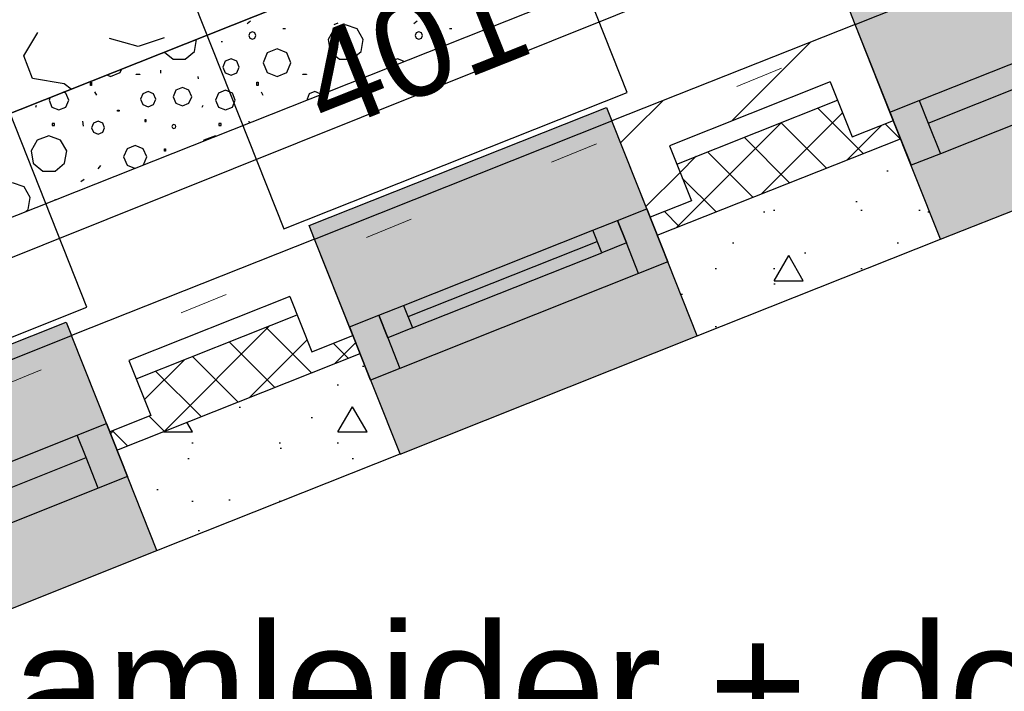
# Model space of a CAD drawing. Extents: x 1006 to 5197, y -24 to 263.
# Tile 52 of 124: x 1044.08 to 1046.11, y 17.55 to 18.93. Entities that reach past the tile are written whole.
import ezdxf
from ezdxf.enums import TextEntityAlignment as Align

# ---------------------------------------------------------------- set-up
doc = ezdxf.new("R2010")
doc.units = 0
doc.header["$MEASUREMENT"] = 0
doc.linetypes.add('B0602', pattern=[0.3125, 0, -0.3125])
doc.linetypes.add('Wipeout_Contour', pattern=[1000, 0, -1000])
for name, color, linetype in [('21 Buitenwanden', 7, 'Continuous'), ('23 Vloeren', 7, 'Continuous'), ('27 Daken', 7, 'Continuous'), ('A Stramien', 7, 'Continuous'), ('Window Markers', 7, 'Continuous'), ('Z Gebruiksopp', 7, 'Continuous')]:
    doc.layers.add(name, color=color, linetype=linetype)
doc.styles.add('GENERATED_STYLE_3', font='Arial')
doc.styles.add('GENERATED_STYLE_5', font='Arial')
doc.styles.get("Standard").update_dxf_attribs({"font": 'txt', "bigfont": 'BIGFONT.SHX'})
doc.dimstyles.new('GENERATED_STYLE__1', dxfattribs={"dimtxt": 0.25, "dimasz": 0.19, "dimexe": 0.18, "dimexo": 0, "dimgap": 0.09, "dimtad": 1, "dimdec": 0, "dimlfac": 1000, "dimzin": 0, "dimdsep": 46, "dimtxsty": 'Standard', "dimblk": 'ARROWHEAD_7', "dimblk1": 'ARROWHEAD_7', "dimblk2": 'ARROWHEAD_7', "dimcen": 0.09, "dimclrd": 7, "dimclre": 7, "dimclrt": 7, "dimadec": 1, "dimazin": 0, "dimtfac": 1, "dimtdec": 4, "dimtmove": 0, "dimatfit": 3, "dimfxl": 0, "dimtolj": 1, "dimtzin": 0, "dimarcsym": 0})
doc.dimstyles.new('GENERATED_STYLE__2', dxfattribs={"dimtxt": 0.25, "dimasz": 0.19, "dimexe": 0.18, "dimexo": 0, "dimgap": 0.09, "dimtad": 1, "dimtih": 1, "dimtoh": 1, "dimdec": 0, "dimlfac": 1000, "dimzin": 0, "dimdsep": 46, "dimtxsty": 'Standard', "dimblk": 'ARROWHEAD_7', "dimblk1": 'ARROWHEAD_7', "dimblk2": 'ARROWHEAD_7', "dimcen": 0.09, "dimclrd": 7, "dimclre": 7, "dimclrt": 7, "dimadec": 1, "dimazin": 0, "dimtfac": 1, "dimtdec": 4, "dimtmove": 0, "dimatfit": 3, "dimfxl": 0, "dimtolj": 1, "dimtzin": 0, "dimarcsym": 0})
pattern_1 = [(45, (988.21373, 0), (-0.4596194, 0.4596194), []), (45, (988.1218, 0.0919), (-0.4596194, 0.4596194), [])]
pattern_2 = [(0, (988.21373, 0), (0, 0.623538), [0.06, -0.3]), (0, (988.39373, 0.3118), (0, 0.623538), [0.06, -0.3]), (60, (988.21373, 0), (-0.54, 0.311769), [0.06, -0.3]), (60, (988.57373, 0), (-0.54, 0.311769), [0.06, -0.3]), (120, (988.27373, 0), (0.54, 0.311769), [0.06, -0.3]), (120, (988.63373, 0), (0.54, 0.311769), [0.06, -0.3]), (0, (988.21373, 0.06), (0, 0.12), [0, -0.12, 0, -0.18]), (45, (988.27373, 0.06), (-0.08485282, 0.08485282), [0, -0.09, 0, -0.15])]
pattern_3 = [(45, (988.21373, 0), (-0.05303301, 0.05303301), []), (135, (988.21373, 0), (0.05303301, 0.05303301), [])]

# ---------------------------------------------------------------- blocks, each defined once
blk = doc.blocks.new('ROOF_47_2', base_point=(1046.8844, 23.6904))
at = {"layer": '27 Daken', "linetype": 'Continuous', "flags": 128}
blk.add_lwpolyline([(1046.8844, 23.6904), (1041.8903, 22.2876), (1041.8903, 17.5731), (1046.8856, 19.5765)], close=True, dxfattribs=at)
blk = doc.blocks.new('teamleider + dorpenronde_G 1.3 _ 1.4_67_2', base_point=(1045.8816, 17.0753))
at = {"linetype": 'Continuous', "lineweight": 0, "flags": 1}
for tag in ['ROOM_PERIM', 'ROOM_WALLS_SURF', 'ROOM_DOORS_SURF', 'ROOM_WINDS_SURF', 'ROOM_BASELEV', 'ROOM_HEIGHT', 'ROOM_NET_AREA', 'ROOM_REDUCED_AREA', 'ROOM_CALC_AREA', 'ROOM_VOLUME']:
    blk.add_attdef(tag, text='', height=2, dxfattribs=at).set_placement((1045.8816, 16.5039), align=Align.BOTTOM_LEFT)
at = {"layer": 'Z Gebruiksopp'}
for tag, height, style, p in [('ROOM_NAME', 0.25, 'GENERATED_STYLE_5', (1043.7715, 17.362)), ('ROOM_NUMBER', 0.3, 'GENERATED_STYLE_3', (1044.921, 16.8929)), ('ROOM_AREA', 0.3, 'GENERATED_STYLE_3', (1045.3226, 16.4215))]:
    blk.add_attdef(tag, text='', height=height, dxfattribs=dict(at, style=style)).set_placement(p, align=Align.BOTTOM_LEFT)
blk = doc.blocks.new('*X137', base_point=(988.2137, 0))
at = {"layer": '27 Daken', "linetype": 'Continuous'}
for p, q in [((1044.5468, 18.9258), (1044.5538, 18.931)), ((1044.7337, 18.9266), (1044.7258, 18.9231)), ((1044.7498, 18.9231), (1044.7262, 18.9145)), ((1044.7735, 18.9145), (1044.7498, 18.9231)), ((1044.8905, 18.9258), (1044.8974, 18.931)), ((1044.5521, 18.9061), (1044.5499, 18.9008)), ((1044.5499, 18.9008), (1044.5521, 18.8956)), ((1044.5573, 18.9082), (1044.5521, 18.9061)), ((1044.5625, 18.9061), (1044.5573, 18.9082)), ((1044.5647, 18.9008), (1044.5625, 18.9061)), ((1044.5625, 18.8956), (1044.5647, 18.9008)), ((1044.6257, 18.9148), (1044.6205, 18.9148)), ((1044.7262, 18.9145), (1044.7136, 18.8927)), ((1044.7861, 18.8927), (1044.7735, 18.9145)), ((1044.8957, 18.9061), (1044.8935, 18.9008)), ((1044.8935, 18.9008), (1044.8957, 18.8956)), ((1044.9009, 18.9082), (1044.8957, 18.9061)), ((1044.9061, 18.9061), (1044.9009, 18.9082)), ((1044.9083, 18.9008), (1044.9061, 18.9061)), ((1044.9061, 18.8956), (1044.9083, 18.9008)), ((1044.9693, 18.9148), (1044.9641, 18.9148)), ((1044.4381, 18.8679), (1044.4424, 18.8927)), ((1044.4424, 18.8927), (1044.4422, 18.8931)), ((1044.4931, 18.8885), (1044.496, 18.8885)), ((1044.5521, 18.8956), (1044.5573, 18.8934)), ((1044.5573, 18.8934), (1044.5625, 18.8956)), ((1044.7136, 18.8927), (1044.7179, 18.8679)), ((1044.7817, 18.8679), (1044.7861, 18.8927)), ((1044.8367, 18.8885), (1044.8396, 18.8885)), ((1044.8957, 18.8956), (1044.9009, 18.8934)), ((1044.9009, 18.8934), (1044.9061, 18.8956)), ((1044.3758, 18.8667), (1044.3936, 18.8517)), ((1044.4188, 18.8517), (1044.4381, 18.8679)), ((1044.5882, 18.8648), (1044.5798, 18.8446)), ((1044.6084, 18.8732), (1044.5882, 18.8648)), ((1044.6286, 18.8648), (1044.6084, 18.8732)), ((1044.6369, 18.8446), (1044.6286, 18.8648)), ((1044.7179, 18.8679), (1044.7372, 18.8517)), ((1044.7624, 18.8517), (1044.7817, 18.8679)), ((1044.3936, 18.8517), (1044.4188, 18.8517)), ((1044.5015, 18.8476), (1044.4966, 18.8357)), ((1044.4966, 18.8357), (1044.5015, 18.8237)), ((1044.5134, 18.8526), (1044.5015, 18.8476)), ((1044.5254, 18.8476), (1044.5134, 18.8526)), ((1044.5303, 18.8357), (1044.5254, 18.8476)), ((1044.5254, 18.8237), (1044.5303, 18.8357)), ((1044.5798, 18.8446), (1044.5882, 18.8244)), ((1044.6286, 18.8244), (1044.6369, 18.8446)), ((1044.7372, 18.8517), (1044.7624, 18.8517)), ((1044.8451, 18.8476), (1044.8403, 18.836)), ((1044.8571, 18.8526), (1044.8451, 18.8476)), ((1044.869, 18.8476), (1044.8571, 18.8526)), ((1044.8691, 18.8474), (1044.869, 18.8476)), ((1044.2568, 18.8194), (1044.2647, 18.8161)), ((1044.2647, 18.8161), (1044.2849, 18.8244)), ((1044.2849, 18.8244), (1044.288, 18.8318)), ((1044.3179, 18.8208), (1044.3253, 18.8208)), ((1044.3179, 18.8202), (1044.3179, 18.8208)), ((1044.3253, 18.8202), (1044.3179, 18.8202)), ((1044.3253, 18.8208), (1044.3253, 18.8202)), ((1044.368, 18.8296), (1044.3676, 18.8233)), ((1044.4463, 18.8112), (1044.4454, 18.816)), ((1044.5015, 18.8237), (1044.5134, 18.8188)), ((1044.5134, 18.8188), (1044.5254, 18.8237)), ((1044.5882, 18.8244), (1044.6084, 18.8161)), ((1044.6084, 18.8161), (1044.6286, 18.8244)), ((1044.6616, 18.8208), (1044.6689, 18.8208)), ((1044.6616, 18.8202), (1044.6616, 18.8208)), ((1044.6689, 18.8202), (1044.6616, 18.8202)), ((1044.6689, 18.8208), (1044.6689, 18.8202)), ((1044.7116, 18.8296), (1044.7112, 18.8233)), ((1044.7891, 18.8156), (1044.789, 18.816)), ((1044.2232, 18.8043), (1044.2256, 18.8043)), ((1044.2232, 18.7975), (1044.2232, 18.8043)), ((1044.2256, 18.7975), (1044.2232, 18.7975)), ((1044.2256, 18.8043), (1044.2256, 18.7975)), ((1044.5668, 18.8043), (1044.5693, 18.8043)), ((1044.5668, 18.7975), (1044.5668, 18.8043)), ((1044.5693, 18.7975), (1044.5668, 18.7975)), ((1044.5693, 18.8043), (1044.5693, 18.7975)), ((1044.1726, 18.7819), (1044.1677, 18.784)), ((1044.1786, 18.7676), (1044.1726, 18.7819)), ((1044.2317, 18.7847), (1044.2354, 18.778)), ((1044.3313, 18.7805), (1044.3267, 18.7694)), ((1044.3424, 18.7851), (1044.3313, 18.7805)), ((1044.3535, 18.7805), (1044.3424, 18.7851)), ((1044.3581, 18.7694), (1044.3535, 18.7805)), ((1044.3997, 18.788), (1044.3941, 18.7745)), ((1044.3941, 18.7745), (1044.3997, 18.761)), ((1044.4132, 18.7936), (1044.3997, 18.788)), ((1044.4266, 18.788), (1044.4132, 18.7936)), ((1044.4322, 18.7745), (1044.4266, 18.788)), ((1044.4266, 18.761), (1044.4322, 18.7745)), ((1044.4875, 18.7819), (1044.4816, 18.7676)), ((1044.5019, 18.7879), (1044.4875, 18.7819)), ((1044.5163, 18.7819), (1044.5019, 18.7879)), ((1044.5222, 18.7676), (1044.5163, 18.7819)), ((1044.5753, 18.7847), (1044.579, 18.778)), ((1044.6749, 18.7805), (1044.6703, 18.7694)), ((1044.686, 18.7851), (1044.6749, 18.7805)), ((1044.6971, 18.7805), (1044.686, 18.7851)), ((1044.6976, 18.7793), (1044.6971, 18.7805)), ((1044.1103, 18.7532), (1044.1119, 18.7568)), ((1044.1402, 18.7731), (1044.138, 18.7676)), ((1044.138, 18.7676), (1044.1439, 18.7532)), ((1044.1726, 18.7532), (1044.1786, 18.7676)), ((1044.3267, 18.7694), (1044.3313, 18.7583)), ((1044.3313, 18.7583), (1044.3424, 18.7537)), ((1044.3424, 18.7537), (1044.3535, 18.7583)), ((1044.3535, 18.7583), (1044.3581, 18.7694)), ((1044.3997, 18.761), (1044.4132, 18.7555)), ((1044.4132, 18.7555), (1044.4266, 18.761)), ((1044.4539, 18.7532), (1044.4555, 18.7568)), ((1044.4816, 18.7676), (1044.4875, 18.7532)), ((1044.5163, 18.7532), (1044.5222, 18.7676)), ((1044.6703, 18.7694), (1044.6706, 18.7686)), ((1044.1439, 18.7532), (1044.1583, 18.7473)), ((1044.1583, 18.7473), (1044.1726, 18.7532)), ((1044.2788, 18.7468), (1044.2825, 18.7468)), ((1044.2788, 18.745), (1044.2788, 18.7468)), ((1044.2825, 18.745), (1044.2788, 18.745)), ((1044.2825, 18.7468), (1044.2825, 18.745)), ((1044.4875, 18.7532), (1044.5019, 18.7473)), ((1044.5019, 18.7473), (1044.5163, 18.7532)), ((1044.1492, 18.7193), (1044.1443, 18.7193)), ((1044.1443, 18.7193), (1044.1443, 18.715)), ((1044.1443, 18.715), (1044.1492, 18.715)), ((1044.1492, 18.715), (1044.1492, 18.7193)), ((1044.2067, 18.724), (1044.2084, 18.7136)), ((1044.2296, 18.7202), (1044.2256, 18.7107)), ((1044.239, 18.7241), (1044.2296, 18.7202)), ((1044.2485, 18.7202), (1044.239, 18.7241)), ((1044.2525, 18.7107), (1044.2485, 18.7202)), ((1044.3381, 18.7266), (1044.3357, 18.7266)), ((1044.3357, 18.7266), (1044.3357, 18.7236)), ((1044.3357, 18.7236), (1044.3381, 18.7236)), ((1044.3381, 18.7236), (1044.3381, 18.7266)), ((1044.3927, 18.7161), (1044.3915, 18.7132)), ((1044.3915, 18.7132), (1044.3927, 18.7103)), ((1044.3956, 18.7173), (1044.3927, 18.7161)), ((1044.3985, 18.7161), (1044.3956, 18.7173)), ((1044.3997, 18.7132), (1044.3985, 18.7161)), ((1044.3985, 18.7103), (1044.3997, 18.7132)), ((1044.4928, 18.7193), (1044.4879, 18.7193)), ((1044.4879, 18.7193), (1044.4879, 18.715)), ((1044.4879, 18.715), (1044.4928, 18.715)), ((1044.4928, 18.715), (1044.4928, 18.7193)), ((1044.5503, 18.724), (1044.5508, 18.721)), ((1044.1375, 18.6936), (1044.1134, 18.6848)), ((1044.1616, 18.6848), (1044.1375, 18.6936)), ((1044.2256, 18.7107), (1044.2296, 18.7012)), ((1044.2296, 18.7012), (1044.239, 18.6973)), ((1044.239, 18.6973), (1044.2485, 18.7012)), ((1044.2485, 18.7012), (1044.2525, 18.7107)), ((1044.3927, 18.7103), (1044.3956, 18.7091)), ((1044.3956, 18.7091), (1044.3985, 18.7103)), ((1044.4812, 18.6936), (1044.4571, 18.6848)), ((1044.4815, 18.6935), (1044.4812, 18.6936)), ((1044.1134, 18.6848), (1044.1006, 18.6626)), ((1044.1744, 18.6626), (1044.1616, 18.6848)), ((1044.3155, 18.674), (1044.2987, 18.667)), ((1044.3323, 18.667), (1044.3155, 18.674)), ((1044.4571, 18.6848), (1044.4562, 18.6834)), ((1044.1006, 18.6626), (1044.1051, 18.6374)), ((1044.17, 18.6374), (1044.1744, 18.6626)), ((1044.2987, 18.667), (1044.2917, 18.6502)), ((1044.3393, 18.6502), (1044.3323, 18.667)), ((1044.376, 18.6667), (1044.3779, 18.6667)), ((1044.376, 18.6624), (1044.376, 18.6667)), ((1044.3779, 18.6624), (1044.376, 18.6624)), ((1044.3779, 18.6667), (1044.3779, 18.6624)), ((1044.1051, 18.6374), (1044.1247, 18.6209)), ((1044.1503, 18.6209), (1044.17, 18.6374)), ((1044.2394, 18.6256), (1044.2446, 18.6326)), ((1044.2917, 18.6502), (1044.2987, 18.6334)), ((1044.2987, 18.6334), (1044.3141, 18.627)), ((1044.3327, 18.6343), (1044.3393, 18.6502)), ((1044.1247, 18.6209), (1044.1503, 18.6209)), ((1044.0862, 18.5883), (1044.0626, 18.5969)), ((1044.2032, 18.5995), (1044.2102, 18.6047)), ((1044.0988, 18.5665), (1044.0862, 18.5883)), ((1044.0944, 18.5417), (1044.0988, 18.5665)), ((1044.1495, 18.5623), (1044.1513, 18.5623)), ((1044.09, 18.5379), (1044.0944, 18.5417))]:
    blk.add_line(p, q, dxfattribs=at)
blk = doc.blocks.new('HATCH_111_2', base_point=(990.0137, 0))
at = {"layer": '27 Daken', "linetype": 'Continuous'}
for p, q in [((1046.7859, 19.824), (1043.6009, 18.5588)), ((1043.6009, 18.3436), (1046.7859, 19.6088))]:
    blk.add_line(p, q, dxfattribs=at)
blk.add_blockref('*X137', (988.2137, 0), dxfattribs=at)
blk = doc.blocks.new('*X139', base_point=(988.2137, 0))
at = {"layer": '27 Daken', "linetype": 'Continuous'}
for p, q in [((1044.0857, 18.859), (1044.1147, 18.907)), ((1044.3757, 18.896), (1044.3217, 18.878)), ((1044.3217, 18.878), (1044.2627, 18.895)), ((1044.1037, 18.812), (1044.0857, 18.859)), ((1044.1687, 18.801), (1044.1037, 18.812)), ((1044.1834, 18.7902), (1044.1687, 18.801))]:
    blk.add_line(p, q, dxfattribs=at)
blk = doc.blocks.new('HATCH_110_2', base_point=(990.0137, 0))
at = {"layer": '27 Daken', "linetype": 'Continuous'}
blk.add_line((1043.7209, 18.6065), (1046.7859, 19.824), dxfattribs=at)
blk.add_blockref('*X139', (988.2137, 0), dxfattribs=at)
blk = doc.blocks.new('WALL_481_2', base_point=(1035.8002, 18.7634))
at = {"color": 254, "linetype": 'Wipeout_Contour', "lineweight": 0, "ltscale": 4164.534371}
blk.add_wipeout([(1035.7404, 18.5782), (1046.1084, 22.7001), (1046.053, 22.8395), (1035.8002, 18.7634)], dxfattribs=at).dxf.layer = '21 Buitenwanden'
blk = doc.blocks.new('*D347', base_point=(988.2137, 0))
at = {"layer": 'A Stramien', "linetype": 'Continuous'}
for p, q in [((1040.4712, 25.1091), (1040.3328, 25.4576)), ((1033.7571, 22.6437), (1040.4484, 25.3018)), ((1027.0657, 19.9857), (1033.7571, 22.6437))]:
    blk.add_line(p, q, dxfattribs=at)
blk.add_circle((1040.402, 25.2834), 0.05, dxfattribs=at)
at = {"layer": 'A Stramien', "insert": (1036.5618, 24.0807), "char_height": 0.25, "attachment_point": 1, "rotation": 21.665}
blk.add_mtext('{7.200}', dxfattribs=at)
blk = doc.blocks.new('ARROWHEAD_7')
at = {"color": 0, "linetype": 'Continuous', "lineweight": 0}
for p, q in [((0, -0.25), (0, 0.25)), ((0, 0), (-1, 0)), ((-0.25, 0), (0.25, 0))]:
    blk.add_line(p, q, dxfattribs=at)
blk.add_circle((0, 0), 0.25, dxfattribs=at)
blk = doc.blocks.new('*D348', base_point=(988.2137, 0))
at = {"layer": 'A Stramien', "linetype": 'Continuous'}
for p, q in [((1047.1626, 27.7672), (1047.0241, 28.1157)), ((1040.4484, 25.3018), (1047.1398, 27.9599)), ((1033.7571, 22.6437), (1040.4484, 25.3018))]:
    blk.add_line(p, q, dxfattribs=at)
blk.add_circle((1047.0934, 27.9415), 0.05, dxfattribs=at)
at = {"layer": 'A Stramien', "insert": (1044.457, 27.217), "char_height": 0.25, "attachment_point": 1, "rotation": 21.665}
blk.add_mtext('{7.200}', dxfattribs=at)
blk = doc.blocks.new('*D349', base_point=(988.2137, 0))
at = {"layer": 'A Stramien', "linetype": 'Continuous'}
for p, q in [((1053.854, 30.4253), (1053.7155, 30.7738)), ((1047.1398, 27.9599), (1053.8312, 30.618)), ((1040.4484, 25.3018), (1047.1398, 27.9599))]:
    blk.add_line(p, q, dxfattribs=at)
at = {"layer": 'A Stramien', "insert": (1049.9445, 29.3969), "char_height": 0.25, "attachment_point": 1, "rotation": 21.665}
blk.add_mtext('{7.200}', dxfattribs=at)
blk = doc.blocks.new('*D350', base_point=(988.2137, 0))
at = {"layer": 'A Stramien', "linetype": 'Continuous'}
for p, q in [((1053.8312, 30.618), (1057.1769, 31.9471)), ((1047.1398, 27.9599), (1053.8312, 30.618))]:
    blk.add_line(p, q, dxfattribs=at)
blk.add_circle((1053.7847, 30.5996), 0.05, dxfattribs=at)
at = {"layer": 'A Stramien', "insert": (1054.9631, 31.3904), "char_height": 0.25, "attachment_point": 1, "rotation": 21.665}
blk.add_mtext('{3.600}', dxfattribs=at)
blk = doc.blocks.new('*D351', base_point=(988.2137, 0))
at = {"layer": 'A Stramien', "linetype": 'Continuous'}
for p, q in [((1063.891, 34.4124), (1063.7526, 34.7609)), ((1063.7753, 34.5682), (1063.9147, 34.6236)), ((1057.1769, 31.9471), (1063.7753, 34.5682)), ((1057.1996, 31.7543), (1057.0612, 32.1029)), ((1053.8312, 30.618), (1057.1769, 31.9471))]:
    blk.add_line(p, q, dxfattribs=at)
for centre in [(1063.8218, 34.5867), (1057.1304, 31.9286)]:
    blk.add_circle(centre, 0.05, dxfattribs=at)
at = {"layer": 'A Stramien', "insert": (1059.9816, 33.384), "char_height": 0.25, "attachment_point": 1, "rotation": 21.665}
blk.add_mtext('{7.200}', dxfattribs=at)
blk = doc.blocks.new('*D356', base_point=(988.2137, 0))
at = {"layer": 'A Stramien', "linetype": 'Continuous'}
for p, q in [((1044.0071, 33.5873), (1044.0071, 33.9623)), ((1049.8006, 33.5873), (1049.8006, 33.9623)), ((1032.5331, 33.7748), (1044.0571, 33.7748)), ((1044.0571, 33.7748), (1049.8506, 33.7748))]:
    blk.add_line(p, q, dxfattribs=at)
for centre in [(1044.0071, 33.7748), (1049.8006, 33.7748)]:
    blk.add_circle(centre, 0.05, dxfattribs=at)
at = {"layer": 'A Stramien', "insert": (1046.4909, 34.0748), "char_height": 0.25, "attachment_point": 1}
blk.add_mtext('{5.794}', dxfattribs=at)
blk = doc.blocks.new('*D357', base_point=(988.2137, 0))
at = {"layer": 'A Stramien', "linetype": 'Continuous'}
for p, q in [((1049.8006, 33.5873), (1049.8006, 33.9623)), ((1055.5648, 33.5873), (1055.5648, 33.9623)), ((1044.0571, 33.7748), (1049.8506, 33.7748)), ((1049.8506, 33.7748), (1055.6148, 33.7748))]:
    blk.add_line(p, q, dxfattribs=at)
for centre in [(1049.8006, 33.7748), (1055.5648, 33.7748)]:
    blk.add_circle(centre, 0.05, dxfattribs=at)
at = {"layer": 'A Stramien', "insert": (1052.2697, 34.0748), "char_height": 0.25, "attachment_point": 1}
blk.add_mtext('{5.764}', dxfattribs=at)
blk = doc.blocks.new('*D358', base_point=(988.2137, 0))
at = {"layer": 'A Stramien', "linetype": 'Continuous'}
for p, q in [((1055.5648, 33.5873), (1055.5648, 33.9623)), ((1061.1964, 33.5873), (1061.1964, 33.9623)), ((1049.8506, 33.7748), (1055.6148, 33.7748)), ((1055.6148, 33.7748), (1061.2464, 33.7748))]:
    blk.add_line(p, q, dxfattribs=at)
for centre in [(1055.5648, 33.7748), (1061.1964, 33.7748)]:
    blk.add_circle(centre, 0.05, dxfattribs=at)
at = {"layer": 'A Stramien', "insert": (1057.9676, 34.0748), "char_height": 0.25, "attachment_point": 1}
blk.add_mtext('{5.632}', dxfattribs=at)
blk = doc.blocks.new('*D364', base_point=(988.2137, 0))
at = {"layer": 'A Stramien', "linetype": 'Continuous'}
for p, q in [((1043.4001, -2.1848), (1043.4001, -1.8098)), ((1046.4001, -2.1848), (1046.4001, -1.8098)), ((1032.5331, -1.9973), (1043.4501, -1.9973)), ((1043.4501, -1.9973), (1046.4501, -1.9973))]:
    blk.add_line(p, q, dxfattribs=at)
for centre in [(1043.4001, -1.9973), (1046.4001, -1.9973)]:
    blk.add_circle(centre, 0.05, dxfattribs=at)
at = {"layer": 'A Stramien', "insert": (1044.4871, -1.6973), "char_height": 0.25, "attachment_point": 1}
blk.add_mtext('{3.000}', dxfattribs=at)
blk = doc.blocks.new('*D365', base_point=(988.2137, 0))
at = {"layer": 'A Stramien', "linetype": 'Continuous'}
for p, q in [((1046.4001, -2.1848), (1046.4001, -1.8098)), ((1053.6001, -2.1848), (1053.6001, -1.8098)), ((1043.4501, -1.9973), (1046.4501, -1.9973)), ((1046.4501, -1.9973), (1053.6501, -1.9973))]:
    blk.add_line(p, q, dxfattribs=at)
for centre in [(1046.4001, -1.9973), (1053.6001, -1.9973)]:
    blk.add_circle(centre, 0.05, dxfattribs=at)
at = {"layer": 'A Stramien', "insert": (1049.5871, -1.6973), "char_height": 0.25, "attachment_point": 1}
blk.add_mtext('{7.200}', dxfattribs=at)
blk = doc.blocks.new('SLAB_488_2', base_point=(1057.11, 23.5017))
at = {"layer": '23 Vloeren', "color": 255, "linetype": 'B0602', "lineweight": 0, "flags": 128}
blk.add_lwpolyline([(1057.11, 23.5017), (1030.6543, 12.7249), (1030.6543, 0.25), (1042.7262, 0.25), (1042.7264, 1.65), (1043.6201, 1.6499), (1043.6201, 5.2832), (1046.1801, 5.2832), (1046.1801, 1.6499), (1065.9921, 1.65), (1065.9921, 0.85), (1073.9709, 0.85), (1072.3048, 33.1354), (1055.8756, 26.6091)], close=True, dxfattribs=at)
blk = doc.blocks.new('R1c onder metaal 11_3', base_point=(988.2137, 0))
at = {"layer": '21 Buitenwanden', "linetype": 'Continuous'}
for p, q in [((987.8837, 0.195), (987.8837, 0.225)), ((987.8837, 0.225), (988.5437, 0.225)), ((988.5437, 0.225), (988.5437, 0.195)), ((987.8837, 0.195), (988.5437, 0.195)), ((987.8837, 0), (987.9487, 0)), ((987.8837, -0.118), (987.8837, 0)), ((987.8837, 0), (987.8837, -0.118)), ((987.9487, 0), (987.9487, -0.05)), ((987.9487, 0), (988.4787, 0)), ((988.4787, -0.05), (988.4787, 0)), ((988.4787, 0), (988.5437, 0)), ((988.5437, 0), (988.5437, -0.118)), ((988.5437, 0), (988.5437, -0.118)), ((987.9487, -0.05), (987.9487, -0.118)), ((987.9487, -0.05), (988.4787, -0.05)), ((987.9487, -0.05), (988.4787, -0.05)), ((988.4787, -0.118), (988.4787, -0.05)), ((987.9487, -0.118), (987.8837, -0.118)), ((988.4787, -0.118), (987.9487, -0.118)), ((988.5437, -0.118), (988.4787, -0.118)), ((987.8837, -0.2823), (988.5437, -0.2823))]:
    blk.add_line(p, q, dxfattribs=at)
blk = doc.blocks.new('D Marker 11_44', base_point=(988.2137, 0))
at = {"layer": 'Window Markers', "linetype": 'Continuous'}
for p, q in [((987.8325, -0.52), (987.8325, -1.02)), ((988.595, -0.52), (987.8325, -0.52)), ((988.595, -1.02), (988.595, -0.52)), ((987.8325, -1.02), (988.595, -1.02))]:
    blk.add_line(p, q, dxfattribs=at)
at = {"layer": 'Window Markers', "linetype": 'Continuous', "insert": (988.4426, -0.6659), "char_height": 0.2, "attachment_point": 7, "rotation": 180, "style": 'GENERATED_STYLE_3'}
blk.add_mtext('{400}', dxfattribs=at)
blk = doc.blocks.new('R1c onder metaal 11_4', base_point=(988.2137, 0))
at = {"layer": '21 Buitenwanden', "linetype": 'Continuous'}
for p, q in [((987.8837, 0.195), (987.8837, 0.225)), ((987.8837, 0.225), (988.5437, 0.225)), ((988.5437, 0.225), (988.5437, 0.195)), ((987.8837, 0.195), (988.5437, 0.195)), ((987.8837, 0), (987.9487, 0)), ((987.8837, -0.118), (987.8837, 0)), ((987.8837, 0), (987.8837, -0.118)), ((987.9487, 0), (987.9487, -0.05)), ((987.9487, 0), (988.0037, 0)), ((987.9487, -0.05), (987.9487, 0)), ((988.0037, 0), (988.4237, 0)), ((988.0037, 0), (988.4237, 0)), ((988.0037, 0), (988.0037, -0.05)), ((988.4237, -0.05), (988.4237, 0)), ((988.4237, 0), (988.4787, 0)), ((988.4787, -0.05), (988.4787, 0)), ((988.4787, 0), (988.5437, 0)), ((988.4787, 0), (988.4787, -0.05)), ((988.5437, 0), (988.5437, -0.118)), ((988.5437, 0), (988.5437, -0.118)), ((988.0037, -0.025), (988.4237, -0.025)), ((987.9487, -0.05), (987.9487, -0.118)), ((988.0037, -0.05), (987.9487, -0.05)), ((988.0037, -0.05), (988.4237, -0.05)), ((988.4787, -0.05), (988.4237, -0.05)), ((988.4787, -0.118), (988.4787, -0.05)), ((987.9487, -0.118), (987.8837, -0.118)), ((988.4787, -0.118), (987.9487, -0.118)), ((988.5437, -0.118), (988.4787, -0.118)), ((987.8837, -0.2823), (988.5437, -0.2823))]:
    blk.add_line(p, q, dxfattribs=at)
blk = doc.blocks.new('D Marker 11_56', base_point=(988.2137, 0))
at = {"layer": 'Window Markers', "linetype": 'Continuous'}
for p, q in [((987.8325, -0.52), (987.8325, -1.02)), ((988.595, -0.52), (987.8325, -0.52)), ((988.595, -1.02), (988.595, -0.52)), ((987.8325, -1.02), (988.595, -1.02))]:
    blk.add_line(p, q, dxfattribs=at)
at = {"layer": 'Window Markers', "linetype": 'Continuous', "insert": (988.4426, -0.6659), "char_height": 0.2, "attachment_point": 7, "rotation": 180, "style": 'GENERATED_STYLE_3'}
blk.add_mtext('{401}', dxfattribs=at)
blk = doc.blocks.new('WALL_577_2', base_point=(1056.9456, 23.6447))
at = {"layer": '21 Buitenwanden', "linetype": 'Continuous', "lineweight": 0}
for points in [[(1046.4035, 19.1955), (1045.7901, 18.9518), (1045.8012, 18.9239), (1045.8731, 18.7427), (1046.4865, 18.9864), (1046.4145, 19.1676)], [(1046.4865, 18.9864), (1045.8731, 18.7427), (1045.9773, 18.4804), (1046.5907, 18.7241)], [(1045.2882, 18.7525), (1044.6749, 18.5088), (1044.6859, 18.4809), (1044.7579, 18.2997), (1045.3713, 18.5434), (1045.2993, 18.7246)], [(1045.3713, 18.5434), (1044.7579, 18.2997), (1044.8621, 18.0374), (1045.4755, 18.2811)], [(1044.173, 18.3095), (1043.5596, 18.0658), (1043.5707, 18.0379), (1043.6427, 17.8567), (1044.2561, 18.1003), (1044.1841, 18.2816)], [(1044.2561, 18.1003), (1043.6427, 17.8567), (1043.7469, 17.5944), (1044.3603, 17.838)]]:
    blk.add_hatch(color=255, dxfattribs=at).paths.add_polyline_path(points, flags=0)
at = {"layer": '21 Buitenwanden', "linetype": 'Continuous'}
h = blk.add_hatch(dxfattribs=at)
h.set_pattern_fill('10_Baksteen_0002', color=256, style=0, pattern_type=2)
h.set_pattern_definition(pattern_1)
h.paths.add_polyline_path([(1045.8012, 18.9239), (1045.2993, 18.7246), (1045.418, 18.6734), (1045.75, 18.8053)], flags=0)
h = blk.add_hatch(dxfattribs=at)
h.set_pattern_fill('10_Baksteen_0002', color=256, style=0, pattern_type=2)
h.set_pattern_definition(pattern_1)
h.paths.add_polyline_path([(1045.75, 18.8053), (1045.7952, 18.6915), (1045.8801, 18.7252), (1045.8012, 18.9239)], flags=0)
h = blk.add_hatch(dxfattribs=at)
h.set_pattern_fill('13_45gr_isolatie_0002', color=256, style=0, pattern_type=2)
h.set_pattern_definition(pattern_3)
h.paths.add_polyline_path([(1045.3783, 18.5258), (1045.393, 18.4887), (1045.8949, 18.688), (1045.8801, 18.7252), (1045.7952, 18.6915), (1045.765, 18.7675), (1045.433, 18.6356), (1045.4632, 18.5596)], flags=0)
h = blk.add_hatch(dxfattribs=at)
h.set_pattern_fill('10_Baksteen_0002', color=256, style=0, pattern_type=2)
h.set_pattern_definition(pattern_1)
h.paths.add_polyline_path([(1045.418, 18.6734), (1045.2993, 18.7246), (1045.3783, 18.5258), (1045.4632, 18.5596)], flags=0)
h = blk.add_hatch(dxfattribs=at)
h.set_pattern_fill('11_Constructie_beton_0002', color=256, style=0, pattern_type=2)
h.set_pattern_definition(pattern_2)
h.paths.add_polyline_path([(1045.8949, 18.688), (1045.393, 18.4887), (1045.4755, 18.2811), (1045.9773, 18.4804)], flags=0)
h = blk.add_hatch(dxfattribs=at)
h.set_pattern_fill('10_Baksteen_0002', color=256, style=0, pattern_type=2)
h.set_pattern_definition(pattern_1)
h.paths.add_polyline_path([(1044.1841, 18.2816), (1044.3027, 18.2304), (1044.6347, 18.3623), (1044.6859, 18.4809)], flags=0)
h = blk.add_hatch(dxfattribs=at)
h.set_pattern_fill('10_Baksteen_0002', color=256, style=0, pattern_type=2)
h.set_pattern_definition(pattern_1)
h.paths.add_polyline_path([(1044.6347, 18.3623), (1044.6799, 18.2484), (1044.7649, 18.2822), (1044.6859, 18.4809)], flags=0)
h = blk.add_hatch(dxfattribs=at)
h.set_pattern_fill('13_45gr_isolatie_0002', color=256, style=0, pattern_type=2)
h.set_pattern_definition(pattern_3)
h.paths.add_polyline_path([(1044.263, 18.0828), (1044.2778, 18.0456), (1044.7796, 18.245), (1044.7649, 18.2822), (1044.6799, 18.2484), (1044.6497, 18.3245), (1044.3177, 18.1926), (1044.348, 18.1166)], flags=0)
h = blk.add_hatch(dxfattribs=at)
h.set_pattern_fill('10_Baksteen_0002', color=256, style=0, pattern_type=2)
h.set_pattern_definition(pattern_1)
h.paths.add_polyline_path([(1044.3027, 18.2304), (1044.1841, 18.2816), (1044.263, 18.0828), (1044.348, 18.1166)], flags=0)
h = blk.add_hatch(dxfattribs=at)
h.set_pattern_fill('11_Constructie_beton_0002', color=256, style=0, pattern_type=2)
h.set_pattern_definition(pattern_2)
h.paths.add_polyline_path([(1044.7796, 18.245), (1044.2778, 18.0456), (1044.3603, 17.838), (1044.8621, 18.0374)], flags=0)
for p, q in [((1045.8012, 18.9239), (1045.2993, 18.7246)), ((1045.8801, 18.7252), (1045.8012, 18.9239)), ((1045.8731, 18.7427), (1045.8012, 18.9239)), ((1045.75, 18.8053), (1045.418, 18.6734)), ((1045.75, 18.8053), (1045.7952, 18.6915)), ((1045.433, 18.6356), (1045.765, 18.7675)), ((1045.9773, 18.4804), (1045.8731, 18.7427)), ((1045.3783, 18.5258), (1045.2993, 18.7246)), ((1045.3713, 18.5434), (1045.2993, 18.7246)), ((1045.7952, 18.6915), (1045.8801, 18.7252)), ((1045.393, 18.4887), (1045.8949, 18.688)), ((1045.418, 18.6734), (1045.4632, 18.5596)), ((1045.4632, 18.5596), (1045.3783, 18.5258)), ((1045.4755, 18.2811), (1045.3713, 18.5434)), ((1044.6859, 18.4809), (1044.1841, 18.2816)), ((1044.7649, 18.2822), (1044.6859, 18.4809)), ((1044.7579, 18.2997), (1044.6859, 18.4809)), ((1045.4755, 18.2811), (1045.9773, 18.4804)), ((1044.6347, 18.3623), (1044.3027, 18.2304)), ((1044.6347, 18.3623), (1044.6799, 18.2484)), ((1044.3177, 18.1926), (1044.6497, 18.3245)), ((1044.8621, 18.0374), (1044.7579, 18.2997)), ((1044.263, 18.0828), (1044.1841, 18.2816)), ((1044.2561, 18.1003), (1044.1841, 18.2816)), ((1044.6799, 18.2484), (1044.7649, 18.2822)), ((1044.2778, 18.0456), (1044.7796, 18.245)), ((1044.3027, 18.2304), (1044.348, 18.1166)), ((1044.348, 18.1166), (1044.263, 18.0828)), ((1044.3603, 17.838), (1044.2561, 18.1003)), ((1044.3603, 17.838), (1044.8621, 18.0374))]:
    blk.add_line(p, q, dxfattribs=at)
at = {"layer": '21 Buitenwanden', "linetype": 'Continuous', "rotation": 21.66500554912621}
for name, p in [('R1c onder metaal 11_3', (1046.1798, 18.8645)), ('R1c onder metaal 11_4', (1045.0646, 18.4215)), ('R1c onder metaal 11_3', (1043.9494, 17.9785))]:
    blk.add_blockref(name, p, dxfattribs=at)
at = {"layer": 'Window Markers', "rotation": 201.6650055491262}
for name, p in [('D Marker 11_56', (1045.1688, 18.1592)), ('D Marker 11_44', (1044.0536, 17.7162))]:
    blk.add_blockref(name, p, dxfattribs=at)

msp = doc.modelspace()

# ---------------------------------------------------------------- block references
at = {"layer": '27 Daken', "linetype": 'Continuous'}
for name, p in [('ROOF_47_2', (1046.8844, 23.6904)), ('HATCH_110_2', (990.0137, 0)), ('HATCH_111_2', (990.0137, 0))]:
    msp.add_blockref(name, p, dxfattribs=at)
at = {"layer": 'Z Gebruiksopp', "linetype": 'Continuous'}
ref = msp.add_blockref('teamleider + dorpenronde_G 1.3 _ 1.4_67_2', (1045.8816, 17.0753), dxfattribs=at)
ref.add_attrib('ROOM_NAME', 'teamleider + dorpenronde', dxfattribs={"color": 7, "linetype": 'Continuous', "height": 0.25, "style": 'GENERATED_STYLE_5'}).set_placement((1043.7715, 17.362), align=Align.BOTTOM_LEFT)

# ---------------------------------------------------------------- next in the draw order: block references
at = {"layer": '21 Buitenwanden'}
msp.add_blockref('WALL_481_2', (1035.8002, 18.7634), dxfattribs=at)

# ---------------------------------------------------------------- next in the draw order: block references
msp.add_blockref('WALL_577_2', (1056.9456, 23.6447), dxfattribs=at)
at = {"layer": '23 Vloeren', "color": 255, "linetype": 'B0602', "lineweight": 0}
msp.add_blockref('SLAB_488_2', (1057.11, 23.5017), dxfattribs=at)

# ---------------------------------------------------------------- next in the draw order: dimensions: what is measured, and where the dimension line sits
at = {"layer": 'A Stramien', "linetype": 'Continuous'}
for p1, p2, picture, middle in [((1070.9109, -2.762), (1078.6582, -2.762), '*D351', (1060.4685, 33.4429)), ((1067.0373, -2.762), (1070.9109, -2.762), '*D350', (1055.45, 31.4494)), ((1059.29, -2.762), (1067.0373, -2.762), '*D349', (1050.4315, 29.4558)), ((1051.5427, -2.762), (1059.29, -2.762), '*D348', (1044.9439, 27.2759)), ((1044.0526, -3.4092), (1051.5427, -2.762), '*D347', (1037.0487, 24.1396))]:
    dim = msp.add_linear_dim(base=(1020.3278, 17.3091), p1=p1, p2=p2, angle=21.665, dimstyle='GENERATED_STYLE__1', dxfattribs=at)
    dim.commit()
    dim.dimension.update_dxf_attribs({"geometry": picture, "text_midpoint": middle})
for base, p1, p2, picture, middle in [((1012.942055, 33.77478), (1044.007097, -1.053492), (1049.8006, 14.689113), '*D356', (1046.965192, 33.94978)), ((1012.9421, 33.7748), (1049.8006, 14.6891), (1055.5648, 16.9733), '*D357', (1052.744, 33.9498)), ((1012.9421, 33.7748), (1055.5648, 16.9733), (1061.1964, 19.0319), '*D358', (1058.4419, 33.9498)), ((1012.9421, -1.9973), (1043.4001, -2.762), (1046.4001, 26.8048), '*D364', (1044.9614, -1.8223)), ((1012.9421, -1.9973), (1046.4001, 26.8048), (1053.6001, 11.6797), '*D365', (1050.0614, -1.8223))]:
    dim = msp.add_linear_dim(base=base, p1=p1, p2=p2, dimstyle='GENERATED_STYLE__2', dxfattribs=at)
    dim.commit()
    dim.dimension.update_dxf_attribs({"geometry": picture, "text_midpoint": middle})

doc.saveas('drawing.dxf')
